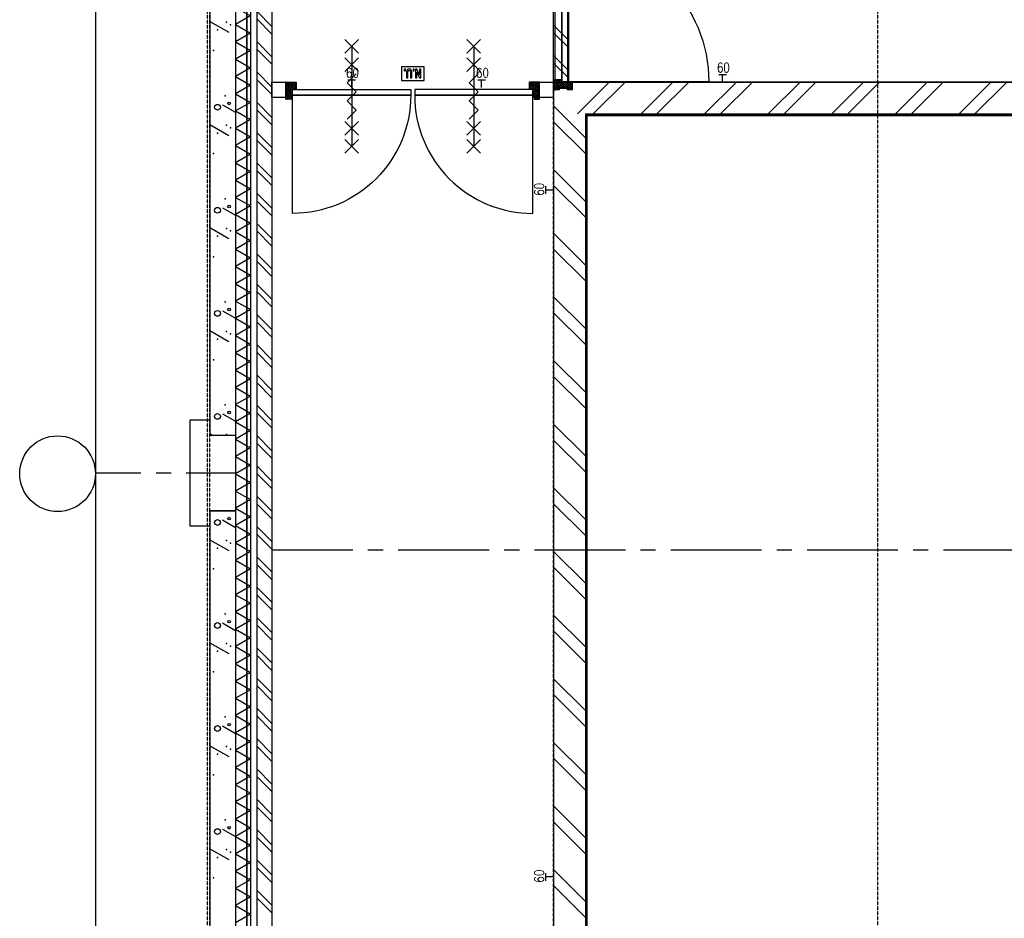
# Model space of a CAD drawing. Extents: x -66955 to 52345, y -20450 to 69550.
# Tile 22 of 94: x -66955 to -60454, y 38956 to 44886. Entities that reach past the tile are written whole.
import ezdxf
from ezdxf.enums import TextEntityAlignment as Align

# ---------------------------------------------------------------- set-up
doc = ezdxf.new("R2010")
doc.units = 0
doc.header["$MEASUREMENT"] = 0
doc.linetypes.add('DASHED', pattern=[0.75, 0.5, -0.25])
doc.linetypes.add('LEEG', pattern=[1, -1])
for name, color, linetype in [('-E2-', 7, 'CONTINUOUS'), ('BEGGR$--21-', 7, 'CONTINUOUS'), ('BEGGR$--22-', 7, 'CONTINUOUS'), ('BEGGR$--28-', 7, 'CONTINUOUS'), ('BEGGR$--32-', 7, 'CONTINUOUS'), ('BEGGR$--43-', 7, 'CONTINUOUS'), ('BEGGR$--E5-', 7, 'CONTINUOUS'), ('BEGGR$--E6-', 7, 'CONTINUOUS'), ('STRAMIEN--E3-', 7, 'CONTINUOUS'), ('STRAMIEN--E7-', 7, 'CONTINUOUS')]:
    doc.layers.add(name, color=color, linetype=linetype)
doc.styles.add('ROMANS', font='ROMANS', dxfattribs={"height": 0.2})
doc.styles.add('txt', font='TXT', dxfattribs={"height": 0.2})

# ---------------------------------------------------------------- blocks, each defined once
blk = doc.blocks.new('*O0')
at = {"layer": '-E2-', "color": 7, "linetype": 'CONTINUOUS'}
for points in [[(42000, -89500), (42000, 0), (-76800, 0), (-76800, -89500)], [(-75800, -1000), (41000, -1000), (41000, -79500), (-75800, -79500), (-75800, -1000)], [(41000, -1000), (-75800, -1000), (-75800, -79500), (41000, -79500)]]:
    blk.add_lwpolyline(points, close=True, dxfattribs=at)
blk = doc.blocks.new('A0100S')
at = {"layer": '-E2-', "color": 7, "linetype": 'CONTINUOUS'}
blk.add_blockref('*O0', (-42000, 89500), dxfattribs=at)
blk = doc.blocks.new('*O572')
at = {"layer": 'BEGGR$--E6-', "color": 7, "linetype": 'CONTINUOUS'}
for p, q in [((-45, 375), (45, 285)), ((-45, 285), (45, 375)), ((0, 330), (0, -330.01)), ((-45, 255), (45, 165)), ((-45, 165), (45, 255)), ((-45, -165), (45, -255.01)), ((-45, -255), (45, -165)), ((-45, -285.01), (45, -375.01)), ((-45, -375.01), (45, -285.01))]:
    blk.add_line(p, q, dxfattribs=at)
blk.add_lwpolyline([(30, 150), (-30, 90), (30.02, 30), (-30, -30), (30, -90), (-30, -150)], dxfattribs=at)
blk = doc.blocks.new('*O573')
at = {"layer": 'BEGGR$--E6-', "color": 7, "linetype": 'CONTINUOUS'}
for p, q in [((-45, 375), (45, 285)), ((-45, 285), (45, 375)), ((0, 330), (0, -330.01)), ((-45, 255), (45, 165)), ((-45, 165), (45, 255)), ((-45, -165), (45, -255.01)), ((-45, -255), (45, -165)), ((-45, -285.01), (45, -375.01)), ((-45, -375.01), (45, -285.01))]:
    blk.add_line(p, q, dxfattribs=at)
blk.add_lwpolyline([(30, 150), (-30, 90), (30.02, 30), (-30, -30), (30, -90), (-30, -150)], dxfattribs=at)
blk = doc.blocks.new('*O574')
at = {"layer": 'BEGGR$--E6-', "color": 7, "linetype": 'CONTINUOUS'}
for points in [[(75, 45), (-75, 45), (-75, -45.01), (75, -45.01)], [(-48.69, 29.99), (-56.88, 30), (-56.88, 19.08), (-48.7, 19.08)], [(-6.14, -26.75), (-6.14, 3.58), (-6.35, 11.96), (-6.99, 18), (-7.9, 21.24), (-9.43, 24.32), (-11.6, 27.04), (-14.47, 29.2), (-18.41, 30.62), (-23.84, 31.08), (-28.48, 30.66), (-32.12, 29.36), (-34.98, 27.35), (-37.2, 24.72), (-38.8, 21.48), (-39.82, 17.58), (-40.33, 11.86), (-40.51, 3.12), (-40.51, -26.75), (-32.33, -26.75), (-32.32, 4.71), (-31.93, 14.37), (-31.12, 17.06), (-29.52, 19.26), (-27.04, 20.76), (-23.6, 21.27), (-20.12, 20.73), (-17.49, 19.14), (-15.67, 16.7), (-14.68, 13.54), (-14.33, 4.04), (-14.33, -26.76)], [(10.22, 30), (2.04, 29.99), (2.04, 19.08), (10.22, 19.08)], [(52.78, 30), (44.59, 30), (44.59, -7.3), (27.24, 30), (18.4, 30), (18.4, -26.76), (26.59, -26.75), (26.59, 11.11), (44.21, -26.76), (52.78, -26.76)]]:
    blk.add_lwpolyline(points, close=True, dxfattribs=at)
blk = doc.blocks.new('*O601')
at = {"layer": 'BEGGR$--32-', "color": 7, "linetype": 'CONTINUOUS'}
blk.add_lwpolyline([(390, -371, 0.414214), (-390, 409), (-390, -371), (390, -371)], format="xyb", dxfattribs=at)
blk.add_lwpolyline([(-390, -409), (390, -409), (390, -371), (-390, -371)], close=True, dxfattribs=at)
blk = doc.blocks.new('*O602')
at = {"layer": 'BEGGR$--32-', "color": 7, "linetype": 'CONTINUOUS'}
blk.add_lwpolyline([(-390, -371, -0.414214), (390, 409), (390, -371), (-390, -371)], format="xyb", dxfattribs=at)
blk.add_lwpolyline([(390, -409), (-390, -409), (-390, -371), (390, -371)], close=True, dxfattribs=at)
blk = doc.blocks.new('BI$BS')
at = {"layer": 'BEGGR$--21-', "color": 7, "linetype": 'CONTINUOUS'}
blk.add_line((0.01, 114), (0.01, 0), dxfattribs=at)
at = {"layer": 'BEGGR$--32-', "color": 7, "linetype": 'CONTINUOUS'}
for p, q in [((-1674, 84.85), (-1644.85, 114)), ((-1674, 98.99), (-1658.99, 114)), ((-1674, 113.14), (-1673.14, 114)), ((-1674, 113.14), (-1632, 71.14)), ((-1674, 98.99), (-1632, 56.99)), ((-1674, 84.85), (-1673.15, 84)), ((-1665, 79.71), (-1638, 106.71)), ((-1665, 65.57), (-1632.57, 98)), ((-1665, 51.43), (-1632, 84.43)), ((-1665, 75.85), (-1607, 17.85)), ((-1665, 37.28), (-1632, 70.28)), ((-1660.72, 114), (-1632, 85.28)), ((-1646.58, 114), (-1638, 105.42)), ((-9, 75.85), (-67, 17.85)), ((-13.28, 114), (-42, 85.28)), ((0, 113.14), (-42, 71.14)), ((0, 98.99), (-42, 56.99)), ((-9, 51.43), (-42, 84.43)), ((-9, 37.28), (-42, 70.28)), ((-9, 65.57), (-41.43, 98)), ((-27.42, 114), (-36, 105.42)), ((-9, 79.71), (-36, 106.71)), ((0, 84.85), (-29.15, 114)), ((0, 98.99), (-15.01, 114)), ((0, 113.14), (-0.86, 114)), ((0, 84.85), (-0.85, 84)), ((-1674, 14.14), (-1632, 56.14)), ((-1674, 0), (-1627, 47)), ((-1674, 28.28), (-1672.28, 30)), ((-1674, 28.28), (-1645.72, 0)), ((-1674, 14.14), (-1659.86, 0)), ((-1665, 61.71), (-1607, 3.71)), ((-1665, 47.57), (-1617.43, 0)), ((-1665, 33.43), (-1631.57, 0)), ((-1659.86, 0), (-1612.86, 47)), ((-1645.72, 0), (-1607, 38.72)), ((-1631.57, 0), (-1607, 24.57)), ((-1622.01, 47), (-1607, 31.99)), ((-1617.43, 0), (-1607, 10.43)), ((-1607.86, 47), (-1607, 46.14)), ((-9, 61.71), (-67, 3.71)), ((-51.99, 47), (-67, 31.99)), ((-66.14, 47), (-67, 46.14)), ((-28.28, 0), (-67, 38.72)), ((-42.43, 0), (-67, 24.57)), ((-56.57, 0), (-67, 10.43)), ((-14.14, 0), (-61.14, 47)), ((-9, 47.57), (-56.57, 0)), ((0, 0), (-47, 47)), ((-9, 33.43), (-42.43, 0)), ((0, 14.14), (-42, 56.14)), ((0, 28.28), (-28.28, 0)), ((0, 14.14), (-14.14, 0)), ((0, 28.28), (-1.72, 30))]:
    blk.add_line(p, q, dxfattribs=at)
for points in [[(-1674, 0), (-1607, 0), (-1607, 47), (-1632, 47), (-1632, 98), (-1638, 98), (-1638, 114), (-1674, 114), (-1674, 84), (-1665, 84), (-1665, 30), (-1674, 30)], [(-1674, 0), (-1607, 0), (-1607, 47), (-1632, 47), (-1632, 98), (-1638, 98), (-1638, 114), (-1674, 114), (-1674, 84), (-1665, 84), (-1665, 30), (-1674, 30)], [(0, 0), (-67, 0), (-67, 47), (-42, 47), (-42, 98), (-36, 98), (-36, 114), (0, 114), (0, 84), (-9, 84), (-9, 30), (0, 30)], [(0, 0), (-67, 0), (-67, 47), (-42, 47), (-42, 98), (-36, 98), (-36, 114), (0, 114), (0, 84), (-9, 84), (-9, 30), (0, 30)]]:
    blk.add_lwpolyline(points, close=True, dxfattribs=at)
for p in [(-1674, 0), (0, 0)]:
    blk.add_point(p, dxfattribs=at)
for name, p in [('*O601', (-1240, 458)), ('*O602', (-434, 458))]:
    blk.add_blockref(name, p, dxfattribs=at)
at = {"layer": 'BEGGR$--32-', "color": 7, "linetype": 'CONTINUOUS', "extrusion": (0, 0, -1), "style": 'txt'}
for p in [(1641, 76), (23, 76)]:
    blk.add_text('67x114', height=10, rotation=270, dxfattribs=at).set_placement(p)
blk = doc.blocks.new('BI$CS')
at = {"layer": 'BEGGR$--21-', "color": 7, "linetype": 'CONTINUOUS'}
blk.add_blockref('BI$BS', (0, 0), dxfattribs=at)
blk = doc.blocks.new('*O622')
at = {"layer": 'BEGGR$--32-', "color": 7, "linetype": 'CONTINUOUS'}
for p, q in [((-517, 494.36), (-502.86, 508.5)), ((-517, 480.22), (-488.72, 508.5)), ((-517, 508.5), (-467, 458.5)), ((-517, 494.36), (-467, 444.36)), ((-517, 480.22), (-515.28, 478.5)), ((-517, 409.51), (-467, 459.51)), ((-508, 475.07), (-474.57, 508.5)), ((-508, 460.93), (-460.43, 508.5)), ((-508, 446.79), (-450, 504.79)), ((-508, 432.65), (-450, 490.65)), ((-508, 471.22), (-467, 430.22)), ((-508, 457.07), (-467, 416.07)), ((-502.86, 508.5), (-455.86, 461.5)), ((-488.72, 508.5), (-450, 469.78)), ((-474.57, 508.5), (-450, 483.93)), ((-465.01, 461.5), (-450, 476.51)), ((-460.43, 508.5), (-450, 498.07)), ((-450.86, 461.5), (-450, 462.36)), ((460.43, 508.5), (450, 498.07)), ((474.57, 508.5), (450, 483.93)), ((488.72, 508.5), (450, 469.78)), ((508, 446.79), (450, 504.79)), ((508, 432.65), (450, 490.65)), ((465.01, 461.5), (450, 476.51)), ((450.86, 461.5), (450, 462.36)), ((502.86, 508.5), (455.86, 461.5)), ((508, 460.93), (460.43, 508.5)), ((517, 508.5), (467, 458.5)), ((517, 494.36), (467, 444.36)), ((508, 471.22), (467, 430.22)), ((517, 409.51), (467, 459.51)), ((508, 457.07), (467, 416.07)), ((508, 475.07), (474.57, 508.5)), ((517, 480.22), (488.72, 508.5)), ((517, 494.36), (502.86, 508.5)), ((517, 480.22), (515.28, 478.5)), ((-517, 395.36), (-467, 445.36)), ((-517, 423.65), (-516.15, 424.5)), ((-517, 423.65), (-487.85, 394.5)), ((-517, 409.51), (-501.99, 394.5)), ((-517, 395.36), (-516.14, 394.5)), ((-508, 442.93), (-473, 407.93)), ((-508, 428.79), (-473.71, 394.5)), ((-503.72, 394.5), (-467, 431.22)), ((-489.58, 394.5), (-467, 417.08)), ((-475.44, 394.5), (-473, 396.94)), ((517, 395.36), (467, 445.36)), ((503.72, 394.5), (467, 431.22)), ((489.58, 394.5), (467, 417.08)), ((508, 442.93), (473, 407.93)), ((475.44, 394.5), (473, 396.94)), ((508, 428.79), (473.71, 394.5)), ((517, 423.65), (487.85, 394.5)), ((517, 409.51), (501.99, 394.5)), ((517, 395.36), (516.14, 394.5)), ((517, 423.65), (516.15, 424.5))]:
    blk.add_line(p, q, dxfattribs=at)
for points in [[(-517, 508.5), (-450, 508.5), (-450, 461.5), (-467, 461.5), (-467, 410.5), (-473, 410.5), (-473, 394.5), (-517, 394.5), (-517, 424.5), (-508, 424.5), (-508, 478.5), (-517, 478.5)], [(-517, 508.5), (-450, 508.5), (-450, 461.5), (-467, 461.5), (-467, 410.5), (-473, 410.5), (-473, 394.5), (-517, 394.5), (-517, 424.5), (-508, 424.5), (-508, 478.5), (-517, 478.5)], [(-465, 459.5), (465, 459.5), (465, 421.5), (-465, 421.5)], [(450, 508.5), (-450, 508.5), (-450, 461.5), (450, 461.5)], [(517, 508.5), (450, 508.5), (450, 461.5), (467, 461.5), (467, 410.5), (473, 410.5), (473, 394.5), (517, 394.5), (517, 424.5), (508, 424.5), (508, 478.5), (517, 478.5)], [(517, 508.5), (450, 508.5), (450, 461.5), (467, 461.5), (467, 410.5), (473, 410.5), (473, 394.5), (517, 394.5), (517, 424.5), (508, 424.5), (508, 478.5), (517, 478.5)]]:
    blk.add_lwpolyline(points, close=True, dxfattribs=at)
blk.add_lwpolyline([(465, 421.49, -0.4142136), (-465, -508.5), (-465, 421.5), (465, 421.5)], format="xyb", dxfattribs=at)
for p in [(-517, 508.5), (517, 508.5)]:
    blk.add_point(p, dxfattribs=at)
at = {"layer": 'BEGGR$--32-', "color": 7, "linetype": 'CONTINUOUS', "style": 'txt'}
for p in [(-484, 432.5), (494, 432.5)]:
    blk.add_text('67x114', height=10, rotation=90, dxfattribs=at).set_placement(p)
blk = doc.blocks.new('BI$MS')
at = {"layer": 'BEGGR$--32-', "color": 7, "linetype": 'CONTINUOUS'}
blk.add_blockref('*O622', (-517, -508.5), dxfattribs=at)

msp = doc.modelspace()

# ---------------------------------------------------------------- linework, layer by layer
at = {"layer": 'BEGGR$--21-', "color": 7, "linetype": 'CONTINUOUS'}
for p, q in [((-65530, 68338), (-65530, 35155)), ((-65430, 68338), (-65430, 35055)), ((-65700, 47105), (-65700, 42145)), ((-65530, 47105), (-65530, 42145)), ((-65700, 44874.6), (-65574.2, 44803.2)), ((-63330, 44475), (-63430, 44475)), ((-63430, 44475), (-56590, 44475)), ((-63430, 44475), (-63430, 34415)), ((-63272.5, 44265), (-63062.5, 44475)), ((-63167.5, 44265), (-62957.5, 44475)), ((-62852.5, 44265), (-62642.5, 44475)), ((-62747.5, 44265), (-62537.5, 44475)), ((-62432.5, 44265), (-62222.5, 44475)), ((-62327.5, 44265), (-62117.5, 44475)), ((-62012.5, 44265), (-61802.5, 44475)), ((-61907.5, 44265), (-61697.5, 44475)), ((-61592.5, 44265), (-61382.5, 44475)), ((-61487.5, 44265), (-61277.5, 44475)), ((-61172.5, 44265), (-60962.5, 44475)), ((-61067.5, 44265), (-60857.5, 44475)), ((-60752.5, 44265), (-60542.5, 44475)), ((-60647.5, 44265), (-60437.5, 44475)), ((-65615, 44325.5), (-65530, 44276.2)), ((-63430, 44317.5), (-63220, 44107.5)), ((-63430, 44212.5), (-63220, 44002.5)), ((-63220, 44265), (-56800, 44265)), ((-63220, 44265), (-63220, 34415)), ((-65700, 44194.6), (-65574.2, 44123.2)), ((-63430, 43897.5), (-63220, 43687.5)), ((-63430, 43792.5), (-63220, 43582.5)), ((-65615, 43645.5), (-65530, 43596.2)), ((-65700, 43514.6), (-65574.2, 43443.2)), ((-63430, 43477.5), (-63220, 43267.5)), ((-63430, 43372.5), (-63220, 43162.5)), ((-63430, 43057.5), (-63220, 42847.5)), ((-65615, 42965.5), (-65530, 42916.2)), ((-63430, 42952.5), (-63220, 42742.5)), ((-65700, 42834.6), (-65574.2, 42763.2)), ((-63430, 42637.5), (-63220, 42427.5)), ((-63430, 42532.5), (-63220, 42322.5)), ((-65615, 42285.5), (-65530, 42236.2)), ((-63430, 42217.5), (-63220, 42007.5)), ((-65700, 42154.6), (-65683, 42144.4)), ((-65700, 42145), (-65530, 42145)), ((-63430, 42112.5), (-63220, 41902.5)), ((-63430, 41797.5), (-63220, 41587.5)), ((-63430, 41692.5), (-63220, 41482.5)), ((-65700, 41645), (-65700, 36685)), ((-65700, 41645), (-65530, 41645)), ((-65530, 41645), (-65530, 36685)), ((-65615, 41585.5), (-65530, 41536.2)), ((-65700, 41454.6), (-65574.2, 41383.2)), ((-63430, 41377.5), (-63220, 41167.5)), ((-63430, 41272.5), (-63220, 41062.5)), ((-65615, 40905.5), (-65530, 40856.2)), ((-63430, 40957.5), (-63220, 40747.5)), ((-63430, 40852.5), (-63220, 40642.5)), ((-65700, 40774.6), (-65574.2, 40703.2)), ((-63430, 40537.5), (-63220, 40327.5)), ((-63430, 40432.5), (-63220, 40222.5)), ((-65615, 40225.5), (-65530, 40176.2)), ((-63430, 40117.5), (-63220, 39907.5)), ((-65700, 40094.6), (-65574.2, 40023.2)), ((-63430, 40012.5), (-63220, 39802.5)), ((-63430, 39697.5), (-63220, 39487.5)), ((-63430, 39592.5), (-63220, 39382.5)), ((-65615, 39545.5), (-65530, 39496.2)), ((-65700, 39414.6), (-65574.2, 39343.2)), ((-63430, 39277.5), (-63220, 39067.5)), ((-63430, 39172.5), (-63220, 38962.5))]:
    msp.add_line(p, q, dxfattribs=at)
for points in [[(-65530, 44968), (-65430, 44911), (-65530, 44854)], [(-65530, 44854), (-65430, 44797), (-65530, 44740)], [(-65530, 44740), (-65430, 44683), (-65530, 44626)], [(-65530, 44626), (-65430, 44569), (-65530, 44512)], [(-65530, 44512), (-65430, 44455), (-65530, 44398)], [(-65530, 44398), (-65430, 44341), (-65530, 44284)], [(-65530, 44284), (-65430, 44227), (-65530, 44170)], [(-65530, 44170), (-65430, 44113), (-65530, 44056)], [(-65530, 44056), (-65430, 43999), (-65530, 43942)], [(-65530, 43942), (-65430, 43885), (-65530, 43828)], [(-65530, 43828), (-65430, 43771), (-65530, 43714)], [(-65530, 43714), (-65430, 43657), (-65530, 43600)], [(-65530, 43600), (-65430, 43543), (-65530, 43486)], [(-65530, 43486), (-65430, 43429), (-65530, 43372)], [(-65530, 43372), (-65430, 43315), (-65530, 43258)], [(-65530, 43258), (-65430, 43201), (-65530, 43144)], [(-65530, 43144), (-65430, 43087), (-65530, 43030)], [(-65530, 43030), (-65430, 42973), (-65530, 42916)], [(-65530, 42916), (-65430, 42859), (-65530, 42802)], [(-65530, 42802), (-65430, 42745), (-65530, 42688)], [(-65530, 42688), (-65430, 42631), (-65530, 42574)], [(-65530, 42574), (-65430, 42517), (-65530, 42460)], [(-65530, 42460), (-65430, 42403), (-65530, 42346)], [(-65530, 42346), (-65430, 42289), (-65530, 42232)], [(-65530, 42232), (-65430, 42175), (-65530, 42118)], [(-65530, 42118), (-65430, 42061), (-65530, 42004)], [(-65530, 42004), (-65430, 41947), (-65530, 41890)], [(-65530, 41890), (-65430, 41833), (-65530, 41776)], [(-65530, 41776), (-65430, 41719), (-65530, 41662)], [(-65530, 41662), (-65430, 41605), (-65530, 41548)], [(-65530, 41548), (-65430, 41491), (-65530, 41434)], [(-65530, 41434), (-65430, 41377), (-65530, 41320)], [(-65530, 41320), (-65430, 41263), (-65530, 41206)], [(-65530, 41206), (-65430, 41149), (-65530, 41092)], [(-65530, 41092), (-65430, 41035), (-65530, 40978)], [(-65530, 40978), (-65430, 40921), (-65530, 40864)], [(-65530, 40864), (-65430, 40807), (-65530, 40750)], [(-65530, 40750), (-65430, 40693), (-65530, 40636)], [(-65530, 40636), (-65430, 40579), (-65530, 40522)], [(-65530, 40522), (-65430, 40465), (-65530, 40408)], [(-65530, 40408), (-65430, 40351), (-65530, 40294)], [(-65530, 40294), (-65430, 40237), (-65530, 40180)], [(-65530, 40180), (-65430, 40123), (-65530, 40066)], [(-65530, 40066), (-65430, 40009), (-65530, 39952)], [(-65530, 39952), (-65430, 39895), (-65530, 39838)], [(-65530, 39838), (-65430, 39781), (-65530, 39724)], [(-65530, 39724), (-65430, 39667), (-65530, 39610)], [(-65530, 39610), (-65430, 39553), (-65530, 39496)], [(-65530, 39496), (-65430, 39439), (-65530, 39382)], [(-65530, 39382), (-65430, 39325), (-65530, 39268)], [(-65530, 39268), (-65430, 39211), (-65530, 39154)], [(-65530, 39154), (-65430, 39097), (-65530, 39040)], [(-65530, 39040), (-65430, 38983), (-65530, 38926)]]:
    msp.add_lwpolyline(points, dxfattribs=at)
for centre, radius in [((-65572.5, 44334), 8.5), ((-65649, 44308.5), 19.01), ((-65649, 43628.5), 19.01), ((-65572.5, 43654), 8.5), ((-65572.5, 42974), 8.5), ((-65649, 42948.5), 19.01), ((-65649, 42268.5), 19.01), ((-65572.5, 42294), 8.5), ((-65649, 41568.5), 19.01), ((-65572.5, 41594), 8.5), ((-65649, 40888.5), 19.01), ((-65572.5, 40914), 8.5), ((-65572.5, 40234), 8.5), ((-65649, 40208.5), 19.01), ((-65649, 39528.5), 19.01), ((-65572.5, 39554), 8.5)]:
    msp.add_circle(centre, radius, dxfattribs=at)
for p in [(-65589.5, 44869.5), (-65649, 44818.5), (-65564, 44852.5), (-65674.5, 44682.5), (-65598, 44385), (-65589.5, 44189.5), (-65564, 44172.5), (-65649, 44138.5), (-65674.5, 44002.5), (-65598, 43705), (-65589.5, 43509.5), (-65649, 43458.5), (-65564, 43492.5), (-65674.5, 43322.5), (-65598, 43025), (-65649, 42778.5), (-65589.5, 42829.5), (-65564, 42812.5), (-65674.5, 42642.5), (-65598, 42345), (-65589.5, 42149.5), (-65598, 41645), (-65589.5, 41449.5), (-65564, 41432.5), (-65649, 41398.5), (-65674.5, 41262.5), (-65598, 40965), (-65589.5, 40769.5), (-65649, 40718.5), (-65564, 40752.5), (-65674.5, 40582.5), (-65598, 40285), (-65589.5, 40089.5), (-65564, 40072.5), (-65649, 40038.5), (-65674.5, 39902.5), (-65598, 39605), (-65589.5, 39409.5), (-65649, 39358.5), (-65564, 39392.5), (-65674.5, 39222.5)]:
    msp.add_point(p, dxfattribs=at)
at = {"layer": 'BEGGR$--22-', "color": 7, "linetype": 'CONTINUOUS'}
for p, q in [((-65390, 68367), (-65390, 35015)), ((-65290, 64465), (-65290, 34915)), ((-63430, 44475), (-63430, 45458)), ((-63330, 44475), (-63330, 45458)), ((-65390, 44942), (-65290, 44842)), ((-65390, 44892), (-65290, 44792)), ((-63330, 44750), (-63430, 44850)), ((-63330, 44700), (-63430, 44800)), ((-65390, 44742), (-65290, 44642)), ((-65390, 44692), (-65290, 44592)), ((-63330, 44550), (-63430, 44650)), ((-63330, 44500), (-63430, 44600)), ((-65390, 44542), (-65290, 44442)), ((-65390, 44492), (-65290, 44392)), ((-65290, 44475), (-65197, 44475)), ((-65290, 44375), (-65290, 44475)), ((-65197, 44375), (-65197, 44475)), ((-63523, 44475), (-63430, 44475)), ((-63523, 44375), (-63523, 44475)), ((-63430, 44375), (-63430, 44475)), ((-65390, 44342), (-65290, 44242)), ((-65290, 44375), (-65197, 44375)), ((-63523, 44375), (-63430, 44375)), ((-65390, 44292), (-65290, 44192)), ((-63220, 44265), (-63220, 34511.5)), ((-63220, 44265), (-56800, 44265)), ((-63210, 44255), (-63210, 34511.5)), ((-63210, 44255), (-56810, 44255)), ((-65390, 44142), (-65290, 44042)), ((-65390, 44092), (-65290, 43992)), ((-65390, 43942), (-65290, 43842)), ((-65390, 43892), (-65290, 43792)), ((-65390, 43742), (-65290, 43642)), ((-65390, 43692), (-65290, 43592)), ((-65390, 43542), (-65290, 43442)), ((-65390, 43492), (-65290, 43392)), ((-65390, 43342), (-65290, 43242)), ((-65390, 43292), (-65290, 43192)), ((-65390, 43142), (-65290, 43042)), ((-65390, 43092), (-65290, 42992)), ((-65390, 42942), (-65290, 42842)), ((-65390, 42892), (-65290, 42792)), ((-65390, 42742), (-65290, 42642)), ((-65390, 42692), (-65290, 42592)), ((-65390, 42542), (-65290, 42442)), ((-65390, 42492), (-65290, 42392)), ((-65390, 42342), (-65290, 42242)), ((-65390, 42292), (-65290, 42192)), ((-65390, 42142), (-65290, 42042)), ((-65390, 42092), (-65290, 41992)), ((-65390, 41942), (-65290, 41842)), ((-65390, 41892), (-65290, 41792)), ((-65390, 41742), (-65290, 41642)), ((-65390, 41692), (-65290, 41592)), ((-65390, 41542), (-65290, 41442)), ((-65390, 41492), (-65290, 41392)), ((-65390, 41342), (-65290, 41242)), ((-65390, 41292), (-65290, 41192)), ((-65390, 41142), (-65290, 41042)), ((-65390, 41092), (-65290, 40992)), ((-65390, 40942), (-65290, 40842)), ((-65390, 40892), (-65290, 40792)), ((-65390, 40742), (-65290, 40642)), ((-65390, 40692), (-65290, 40592)), ((-65390, 40542), (-65290, 40442)), ((-65390, 40492), (-65290, 40392)), ((-65390, 40342), (-65290, 40242)), ((-65390, 40292), (-65290, 40192)), ((-65390, 40142), (-65290, 40042)), ((-65390, 40092), (-65290, 39992)), ((-65390, 39942), (-65290, 39842)), ((-65390, 39892), (-65290, 39792)), ((-65390, 39742), (-65290, 39642)), ((-65390, 39692), (-65290, 39592)), ((-65390, 39542), (-65290, 39442)), ((-65390, 39492), (-65290, 39392)), ((-65390, 39342), (-65290, 39242)), ((-65390, 39292), (-65290, 39192)), ((-65390, 39142), (-65290, 39042)), ((-65390, 39092), (-65290, 38992))]:
    msp.add_line(p, q, dxfattribs=at)
at = {"layer": 'BEGGR$--22-', "color": 1, "linetype": 'CONTINUOUS'}
for p, q in [((-64788, 44490), (-64738, 44490)), ((-64763, 44440), (-64763, 44490)), ((-63930, 44490), (-63880, 44490)), ((-63905, 44440), (-63905, 44490))]:
    msp.add_line(p, q, dxfattribs=at)
at = {"layer": 'BEGGR$--22-', "color": 7, "linetype": 'LEEG'}
for q in [(-63215, 34511.5), (-56805, 44260)]:
    msp.add_line((-63215, 44260), q, dxfattribs=at)
at = {"layer": 'BEGGR$--28-', "color": 7, "linetype": 'CONTINUOUS'}
msp.add_lwpolyline([(-65530, 41645), (-65700, 41645), (-65700, 41545), (-65830, 41545), (-65830, 42245), (-65700, 42245), (-65700, 42145), (-65530, 42145)], close=True, dxfattribs=at)
at = {"layer": 'BEGGR$--32-', "color": 7, "linetype": 'CONTINUOUS'}
for p, q in [((-64373, 44388), (-64372.99, 44387.99)), ((-64372.99, 44387.99), (-64373, 44388))]:
    msp.add_line(p, q, dxfattribs=at)
at = {"layer": 'BEGGR$--43-', "color": 7, "linetype": 'CONTINUOUS'}
msp.add_lwpolyline([(-55530, 44475), (-63330, 44475), (-63330, 44975), (-55530, 44975)], close=True, dxfattribs=at)
at = {"layer": 'BEGGR$--E5-', "color": 1, "linetype": 'DASHED'}
msp.add_line((-65700, 35325), (-65700, 69050), dxfattribs=at)
at = {"layer": 'BEGGR$--E5-', "color": 1, "linetype": 'CONTINUOUS'}
for p, q in [((-62339, 44525), (-62289, 44525)), ((-62314, 44475), (-62314, 44525)), ((-63480, 43737), (-63480, 43787)), ((-63430, 43762), (-63480, 43762)), ((-63480, 39204), (-63480, 39254)), ((-63430, 39229), (-63480, 39229))]:
    msp.add_line(p, q, dxfattribs=at)
at = {"layer": 'BEGGR$--E5-', "color": 132, "linetype": 'DASHED'}
msp.add_lwpolyline([(-66455, 35332.49), (-65714.63, 35332.49), (-65714.63, 69050)], dxfattribs=at)
at = {"layer": 'BEGGR$--E5-', "color": 1, "linetype": 'DASHED'}
msp.add_lwpolyline([(-63430, 44475), (-56590, 44475), (-56590, 21355), (-63430, 21355)], close=True, dxfattribs=at)
at = {"layer": 'STRAMIEN--E3-', "color": 251, "linetype": 'DASHED'}
msp.add_line((-61292, 69050), (-61292, 22497), dxfattribs=at)
at = {"layer": 'STRAMIEN--E7-', "color": 7, "linetype": 'CONTINUOUS'}
for p, q in [((-65530, 45050), (-65530, 44750)), ((-65530, 44750), (-65530, 44450)), ((-65530, 44350), (-65530, 44250)), ((-65530, 44150), (-65530, 43850)), ((-65530, 43850), (-65530, 43550)), ((-65530, 43450), (-65530, 43350)), ((-65530, 43250), (-65530, 42950)), ((-65530, 42950), (-65530, 42650)), ((-65530, 42550), (-65530, 42450)), ((-65530, 42350), (-65530, 42050)), ((-65530, 42050), (-65530, 41750)), ((-66455, 41895), (-66155, 41895)), ((-66055, 41895), (-65955, 41895)), ((-65855, 41895), (-65555, 41895)), ((-65555, 41895), (-65530, 41895)), ((-65530, 41650), (-65530, 41550)), ((-65530, 41450), (-65530, 41150)), ((-65530, 41150), (-65530, 40850)), ((-65530, 40750), (-65530, 40650)), ((-65530, 40550), (-65530, 40250)), ((-65530, 40250), (-65530, 39950)), ((-65530, 39850), (-65530, 39750)), ((-65530, 39650), (-65530, 39350)), ((-65530, 39350), (-65530, 39050))]:
    msp.add_line(p, q, dxfattribs=at)
at = {"layer": 'STRAMIEN--E7-', "color": 6, "linetype": 'CONTINUOUS'}
for p, q in [((-65056, 41385), (-65290, 41385)), ((-64756, 41385), (-65056, 41385)), ((-64556, 41385), (-64656, 41385)), ((-64156, 41385), (-64456, 41385)), ((-63856, 41385), (-64156, 41385)), ((-63656, 41385), (-63756, 41385)), ((-63256, 41385), (-63556, 41385)), ((-62956, 41385), (-63256, 41385)), ((-62756, 41385), (-62856, 41385)), ((-62356, 41385), (-62656, 41385)), ((-62056, 41385), (-62356, 41385)), ((-61856, 41385), (-61956, 41385)), ((-61456, 41385), (-61756, 41385)), ((-61156, 41385), (-61456, 41385)), ((-60956, 41385), (-61056, 41385)), ((-60556, 41385), (-60856, 41385)), ((-60256, 41385), (-60556, 41385))]:
    msp.add_line(p, q, dxfattribs=at)
at = {"layer": 'STRAMIEN--E7-', "color": 7, "linetype": 'CONTINUOUS'}
msp.add_circle((-66705, 41890), 250.05, dxfattribs=at)

# ---------------------------------------------------------------- block references
at = {"layer": '-E2-', "color": 7, "linetype": 'CONTINUOUS'}
msp.add_blockref('A0100S', (52345, -20450), dxfattribs=at)
at = {"layer": 'BEGGR$--21-', "color": 7, "linetype": 'CONTINUOUS', "yscale": -1}
msp.add_blockref('BI$CS', (-63523, 44475), dxfattribs=at)
at = {"layer": 'BEGGR$--32-', "color": 7, "linetype": 'CONTINUOUS', "rotation": 90}
msp.add_blockref('BI$MS', (-63422, 45458), dxfattribs=at)
at = {"layer": 'BEGGR$--E6-', "color": 7, "linetype": 'CONTINUOUS'}
for name, p in [('*O572', (-64763.01, 44380)), ('*O573', (-63957.01, 44380)), ('*O574', (-64360, 44530))]:
    msp.add_blockref(name, p, dxfattribs=at)

# ---------------------------------------------------------------- texts
at = {"layer": 'BEGGR$--22-', "color": 1, "linetype": 'CONTINUOUS', "style": 'ROMANS', "width": 0.8}
for p in [(-64757.84, 44535.34), (-63899.84, 44535.34)]:
    msp.add_text('60', height=62.5, dxfattribs=at).set_placement(p, align=Align.MIDDLE)
at = {"layer": 'BEGGR$--E5-', "color": 1, "linetype": 'CONTINUOUS', "style": 'ROMANS', "width": 0.8}
msp.add_text('60', height=62.5, dxfattribs=at).set_placement((-62308.84, 44570.34), align=Align.MIDDLE)
for p in [(-63525.34, 43767.16), (-63525.34, 39234.16)]:
    msp.add_text('60', height=62.5, rotation=90, dxfattribs=at).set_placement(p, align=Align.MIDDLE)

doc.saveas('drawing.dxf')
